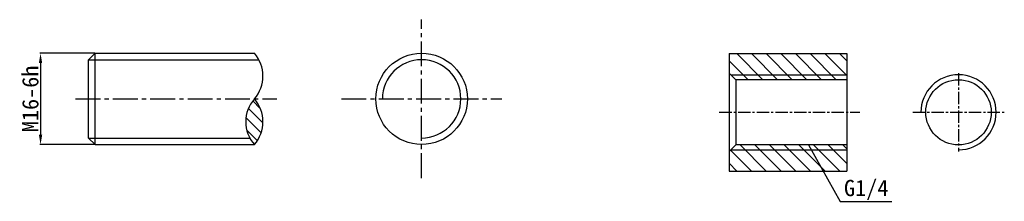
# Model space of a CAD drawing. Header units: millimetres. Extents: x -1095 to 410, y 5363 to 5641.
import ezdxf

# ---------------------------------------------------------------- set-up
doc = ezdxf.new("R2010")
doc.units = ezdxf.units.MM
doc.linetypes.add('CENTER2', pattern=[28.575, 19.05, -3.175, 3.175, -3.175])
for name, color, linetype in [('CSX', 7, 'Continuous'), ('ST点画线', 1, 'CENTER2'), ('中心线', 7, 'CENTER2'), ('图层1', 5, 'Continuous'), ('辅助线', 7, 'Continuous')]:
    doc.layers.add(name, color=color, linetype=linetype)
doc.layers.add('ST粗实线', color=7, linetype='Continuous', lineweight=30)
doc.layers.add('轮廓线', color=7, linetype='Continuous', lineweight=30)
doc.styles.get("Standard").update_dxf_attribs({"font": 'gbeitc.shx', "height": 25})
doc.dimstyles.new('机械制图', dxfattribs={"dimtxt": 25, "dimasz": 15, "dimexe": 1.25, "dimexo": 0.625, "dimgap": 3, "dimtad": 1, "dimtoh": 1, "dimlfac": 0.1, "dimdsep": 46, "dimtxsty": 'Standard', "dimcen": 2.5, "dimadec": 0, "dimazin": 0, "dimtfac": 1, "dimtmove": 0, "dimatfit": 3, "dimfxl": 1, "dimarcsym": 0})

# ---------------------------------------------------------------- blocks, each defined once
blk = doc.blocks.new('*D8')
at = {"layer": 'Defpoints', "color": 0, "transparency": 16777216}
for p in [(-980, 5590), (-1063.5, 5450), (-980, 5450)]:
    blk.add_point(p, dxfattribs=at)
at = {"layer": '图层1', "color": 0, "lineweight": -2, "transparency": 16777216}
for p, q in [((-980.6, 5590), (-1064.7, 5590)), ((-1063.5, 5575), (-1063.5, 5465)), ((-980.6, 5450), (-1064.7, 5450))]:
    blk.add_line(p, q, dxfattribs=at)
at = {"layer": '图层1', "color": 0, "transparency": 16777216}
for points in [[(-1066, 5575), (-1061, 5575), (-1063.5, 5590)], [(-1066, 5465), (-1061, 5465), (-1063.5, 5450)]]:
    blk.add_solid(points, dxfattribs=at)
at = {"layer": '图层1', "color": 0, "transparency": 16777216, "insert": (-1079, 5520), "char_height": 25, "attachment_point": 5, "rotation": 90}
blk.add_mtext('{\\fFangSong_GB2312|b0|i0|c134|p49;M16-6h}', dxfattribs=at)

msp = doc.modelspace()

# ---------------------------------------------------------------- hatches: boundary and pattern name
at = {"layer": '图层1'}
h = msp.add_hatch(dxfattribs=at)
h.set_pattern_fill('ANSI31', color=256, scale=5, angle=90)
h.paths.add_polyline_path([(169.271, 5589.421), (-10.729, 5589.421), (-10.729, 5559.421), (-8.303, 5556.995), (169.271, 5556.995)])
h.paths.add_polyline_path([(169.271, 5556.995), (-8.303, 5556.995), (-0.729, 5549.421), (169.271, 5549.421)])
h.paths.add_polyline_path([(169.271, 5449.421), (-0.729, 5449.421), (-8.303, 5441.847), (169.271, 5441.847)])
h.paths.add_polyline_path([(169.271, 5441.847), (-8.303, 5441.847), (-10.729, 5439.421), (-10.729, 5409.421), (169.271, 5409.421)])
at = {"layer": '辅助线'}
h = msp.add_hatch(dxfattribs=at)
h.set_pattern_fill('ANSI31', color=256, scale=4, angle=90)
h.set_pattern_definition([(135, (6336, 9218), (-8.980256, -8.980256), [])])
h.paths.add_polyline_path([(-736.636, 5450, 0.37443534), (-736.636, 5520, 0.37443534)])

# ---------------------------------------------------------------- linework, layer by layer
at = {"layer": 'CSX', "lineweight": 30}
msp.add_circle((339.965, 5499.421), 50, dxfattribs=at)
at = {"layer": 'ST点画线', "color": 7}
for p, q in [((339.965, 5559.421), (339.965, 5439.421)), ((-25.729, 5499.421), (189.271, 5499.421)), ((269.965, 5499.421), (409.965, 5499.421))]:
    msp.add_line(p, q, dxfattribs=at)
at = {"layer": 'ST粗实线'}
for p, q in [((-10.729, 5589.421), (169.271, 5589.421)), ((-10.729, 5589.421), (-10.729, 5409.421)), ((169.271, 5589.421), (169.271, 5409.421)), ((-0.729, 5549.421), (-10.729, 5559.421)), ((-0.729, 5549.421), (-0.729, 5449.421)), ((169.271, 5549.421), (-0.729, 5549.421)), ((-0.729, 5449.421), (-10.729, 5439.421)), ((169.271, 5449.421), (-0.729, 5449.421)), ((-10.729, 5409.421), (169.271, 5409.421))]:
    msp.add_line(p, q, dxfattribs=at)
msp.add_circle((-480.89, 5520), 70, dxfattribs=at)
at = {"layer": '中心线', "ltscale": 2}
for p, q in [((-480.89, 5398.526), (-480.89, 5641.474)), ((-1010, 5520), (-702, 5520)), ((-603.554, 5520), (-358.226, 5520))]:
    msp.add_line(p, q, dxfattribs=at)
at = {"layer": '图层1'}
for p, q in [((-990, 5580), (-729.759, 5580)), ((-8.303, 5556.995), (169.271, 5556.995)), ((-990, 5460), (-743.513, 5460)), ((110.847, 5449.421), (159.087, 5362.891)), ((-8.303, 5441.847), (169.271, 5441.847)), ((159.087, 5362.891), (238.188, 5362.891))]:
    msp.add_line(p, q, dxfattribs=at)
for centre, radius in [((-480.89, 5520), 60), ((339.965, 5499.421), 57.574)]:
    msp.add_arc(centre, radius, 270, 180, dxfattribs=at)
at = {"layer": '轮廓线', "ltscale": 2}
for p, q in [((-990, 5580), (-980, 5590)), ((-980, 5590), (-736.636, 5590)), ((-990, 5460), (-980, 5450)), ((-980, 5450), (-736.636, 5450))]:
    msp.add_line(p, q, dxfattribs=at)
at = {"layer": '轮廓线'}
for p, q in [((-980, 5450), (-980, 5590)), ((-990, 5460), (-990, 5580))]:
    msp.add_line(p, q, dxfattribs=at)
at = {"layer": '辅助线'}
for centre, start, end in [((-776.82, 5555), 318.944648, 41.055352), ((-696.451, 5485), 138.944648, 221.055352), ((-776.82, 5485), 318.944648, 41.055352)]:
    msp.add_arc(centre, 53.29, start, end, dxfattribs=at)

# ---------------------------------------------------------------- texts
at = {"layer": '图层1', "insert": (164.779, 5395.863), "char_height": 25, "attachment_point": 1}
msp.add_mtext_dynamic_manual_height_columns('{\\fFangSong_GB2312|b0|i0|c134|p49;G1/4}', width=74.47767, gutter_width=125, heights=[0], dxfattribs=at)

# ---------------------------------------------------------------- dimensions: what is measured, and where the dimension line sits
at = {"layer": '图层1'}
dim = msp.add_linear_dim(base=(-1063.482, 5450), p1=(-980, 5590), p2=(-980, 5450), angle=90, text='{\\fFangSong_GB2312|b0|i0|c134|p49;M16-6h}', dimstyle='机械制图', dxfattribs=at)
dim.commit()
dim.dimension.update_dxf_attribs({"geometry": '*D8', "text_midpoint": (-1078.982, 5520)})

doc.saveas('drawing.dxf')
